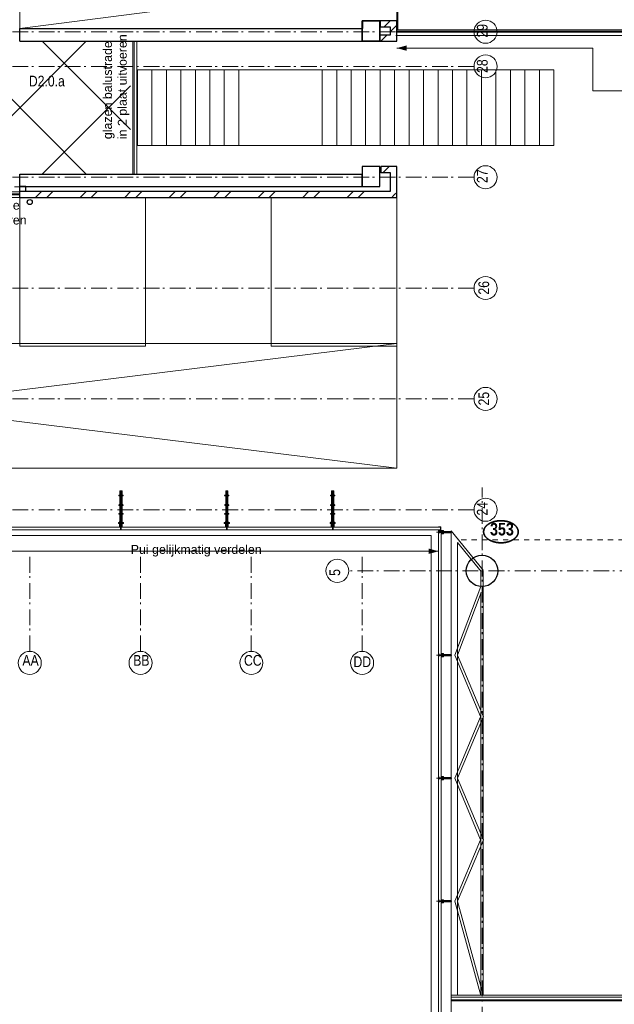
# Model space of a CAD drawing. Header units: millimetres. Extents: x -75976 to 232306, y 42824 to 140527.
# Tile 137 of 199: x 192992 to 202439, y 73537 to 89171. Entities that reach past the tile are written whole.
import ezdxf
from ezdxf.enums import TextEntityAlignment as Align

# ---------------------------------------------------------------- set-up
doc = ezdxf.new("R2010")
doc.units = ezdxf.units.MM
doc.header["$LTSCALE"] = 400
for name, pattern in [('STYLE_01', [0.416641, 0.208282, -0.208359]), ('STYLE_06', [1.041641, 0.625, -0.208282, 0.069427, -0.138931]), ('STYLE_15', [0.240945, 0.11811, -0.059055, 0.004724, -0.059055]), ('STYLE_16', [0.177165, 0.11811, -0.059055]), ('STYLE_21', [0.138889, 0.069444, -0.069444])]:
    doc.linetypes.add(name, pattern=pattern)
for name, color, linetype, lineweight in [('Buitenkozijnen', 140, 'Continuous', 15), ('Detailaanduiding', 5, 'Continuous', 70), ('mat-baksteen', 5, 'Continuous', 25), ('mat-beton (ihwg)', 5, 'Continuous', 25), ('mat-glas-hor', 140, 'Continuous', 15), ('mat-glas-vert', 140, 'Continuous', 15), ('mat-staal_zink', 140, 'Continuous', 15), ('None', 7, 'Continuous', 9), ('Ruimtenummers', 5, 'Continuous', 25), ('Sloopwerk', 5, 'Continuous', 25), ('Tekst', 140, 'Continuous', 15)]:
    doc.layers.add(name, color=color, linetype=linetype, lineweight=lineweight)
doc.layers.add('inlay', color=6, linetype='Continuous')
doc.styles.add('Arial', font='arial.ttf', dxfattribs={"height": 176.388889})
doc.styles.add('Arial Narrow', font='ARIALN.TTF', dxfattribs={"height": 222.25})
doc.styles.add('Arial Narrow (bold)', font='ARIALNB.TTF', dxfattribs={"height": 172.861111})
doc.styles.get("Standard").update_dxf_attribs({"font": 'arial.ttf'})

# ---------------------------------------------------------------- blocks, each defined once
blk = doc.blocks.new('*U337')
at = {"layer": 'None', "color": 43, "linetype": 'Continuous', "lineweight": 9}
for p, q in [((30156, -5073), (30662, -5697)), ((30156, -5073), (30156, -12446)), ((30256, -5260), (30631, -5723)), ((30256, -5260), (30256, -12446)), ((30626, -5710), (30626, -5956)), ((30666, -5710), (30666, -12446)), ((30626, -5957), (30213, -7048)), ((30632, -6054), (30256, -7048)), ((30626, -6053), (30626, -12446)), ((30213, -7049), (30624, -8025)), ((30256, -7048), (30668, -8026)), ((30624, -8026), (30213, -9002)), ((30668, -8025), (30256, -9003)), ((30213, -9003), (30624, -9979)), ((30256, -9002), (30668, -9979)), ((30624, -9979), (30214, -10953)), ((30668, -9979), (30256, -10957)), ((30214, -10954), (30627, -12451)), ((30256, -10956), (30665, -12441))]:
    blk.add_line(p, q, dxfattribs=at)
blk = doc.blocks.new('*U565')
at = {"layer": 'None', "color": 8, "linetype": 'Continuous', "lineweight": 5}
for points in [[(23301, 220), (25298, 220), (25298, -2140), (23301, -2140)], [(27294, 220), (29291, 220), (29291, -2140), (27294, -2140)], [(29291, -2100), (21404, -2100), (21404, -4080), (29291, -4080)]]:
    blk.add_lwpolyline(points, close=True, dxfattribs=at)
at = {"layer": 'None', "color": 8, "linetype": 'Continuous', "lineweight": 5, "flags": 128}
blk.add_lwpolyline([(29291, -2100), (21404, -3076), (21404, -3104), (29291, -4080)], dxfattribs=at)
blk = doc.blocks.new('*U566')
at = {"layer": 'None', "color": 8, "linetype": 'Continuous', "lineweight": 5}
for points in [[(25172, 2245), (25402, 2245), (25402, 1045), (25172, 1045)], [(25402, 2245), (25632, 2245), (25632, 1045), (25402, 1045)], [(25632, 2245), (25862, 2245), (25862, 1045), (25632, 1045)], [(25862, 2245), (26092, 2245), (26092, 1045), (25862, 1045)], [(26092, 2245), (26322, 2245), (26322, 1045), (26092, 1045)], [(26322, 2245), (26552, 2245), (26552, 1045), (26322, 1045)], [(26552, 2245), (26782, 2245), (26782, 1045), (26552, 1045)], [(26782, 2245), (28107, 2245), (28107, 1045), (26782, 1045)], [(28107, 2245), (28337, 2245), (28337, 1045), (28107, 1045)], [(28337, 2245), (28567, 2245), (28567, 1045), (28337, 1045)], [(28567, 2245), (28797, 2245), (28797, 1045), (28567, 1045)], [(28797, 2245), (29027, 2245), (29027, 1045), (28797, 1045)], [(29027, 2245), (29257, 2245), (29257, 1045), (29027, 1045)], [(29257, 2245), (29487, 2245), (29487, 1045), (29257, 1045)], [(29487, 2245), (29717, 2245), (29717, 1045), (29487, 1045)], [(29717, 2245), (29947, 2245), (29947, 1045), (29717, 1045)], [(29947, 2245), (30177, 2245), (30177, 1045), (29947, 1045)], [(30177, 2245), (30407, 2245), (30407, 1045), (30177, 1045)], [(30407, 2245), (30637, 2245), (30637, 1045), (30407, 1045)], [(30637, 2245), (30867, 2245), (30867, 1045), (30637, 1045)], [(30867, 2245), (31097, 2245), (31097, 1045), (30867, 1045)], [(31097, 2245), (31327, 2245), (31327, 1045), (31097, 1045)], [(31327, 2245), (31557, 2245), (31557, 1045), (31327, 1045)], [(31557, 2245), (31787, 2245), (31787, 1045), (31557, 1045)]]:
    blk.add_lwpolyline(points, close=True, dxfattribs=at)
blk = doc.blocks.new('Kolom O 500')
at = {"layer": 'mat-beton (ihwg)', "lineweight": 25}
blk.add_circle((0, 0), 250, dxfattribs=at)
blk = doc.blocks.new('*X1053')
at = {"layer": 'None', "lineweight": 9}
blk.add_line((29071, 610), (29171, 710), dxfattribs=at)
blk = doc.blocks.new('*X1054')
at = {"layer": 'None', "lineweight": 9}
blk.add_line((29251, 260), (29291, 300), dxfattribs=at)
blk = doc.blocks.new('*X1055')
at = {"layer": 'None', "lineweight": 9}
for p, q in [((23555, 220), (23655, 320)), ((23731, 220), (23831, 320)), ((24262, 220), (24362, 320)), ((24438, 220), (24538, 320)), ((24969, 220), (25069, 320)), ((25145, 220), (25245, 320)), ((25676, 220), (25776, 320)), ((25852, 220), (25952, 320)), ((26383, 220), (26483, 320)), ((26559, 220), (26659, 320)), ((27090, 220), (27190, 320)), ((27266, 220), (27366, 320)), ((27797, 220), (27897, 320)), ((27974, 220), (28074, 320)), ((28504, 220), (28604, 320)), ((28681, 220), (28781, 320)), ((29211, 220), (29251, 260))]:
    blk.add_line(p, q, dxfattribs=at)
blk = doc.blocks.new('HWA')
at = {"layer": 'None', "color": 92, "linetype": 'Continuous', "lineweight": 25}
blk.add_circle((0, -74), 40, dxfattribs=at)
blk = doc.blocks.new('*X1058')
at = {"layer": 'None', "lineweight": 9}
blk.add_line((29088, 2925), (29188, 3025), dxfattribs=at)
blk = doc.blocks.new('*X1059')
at = {"layer": 'None', "lineweight": 9}
blk.add_line((29039, 2700), (29139, 2800), dxfattribs=at)
blk = doc.blocks.new('*U394')
at = {"layer": 'None', "color": 8, "lineweight": 5, "flags": 128}
for points in [[(-5, -154), (-5, -154, 0.414214), (-5, -155), (-5, -173), (-5, -173, 0.414214), (-5, -173), (-4, -173), (-4, -173, 0.414214), (-3, -173), (-3, -173, 0.414214), (-4, -172), (-4, -172), (-4, -169), (-4, -169, -0.414214), (-4, -168), (-3, -168), (-3, -168, 0.221695), (-2, -168), (-1, -167), (-1, -167, -0.466308), (1, -167), (2, -168), (2, -168, 0.221695), (3, -168), (4, -168), (4, -168, -0.414214), (5, -169), (5, -172), (4, -172), (4, -172, 0.414214), (4, -173), (4, -173, 0.414214), (4, -173), (5, -173), (5, -173, 0.414214), (6, -173), (6, -155), (6, -155, 0.414214), (5, -154), (5, -154), (5, -155), (5, -155, -0.414214), (4, -155), (4, -155), (4, -155, -0.414214), (3, -155), (3, -151), (3, -151, -0.414214), (4, -150), (4, -150), (4, -150, -0.414214), (5, -150), (5, -151), (5, -151), (5, -151, 0.414214), (6, -150), (6, -138), (6, -138, 0.351868), (5, -137), (5, -137, 0.351868), (5, -137), (4, -139), (4, -139, 0.314902), (4, -139), (4, -140), (4, -140, -0.198912), (5, -140), (5, -140), (5, -140, -0.198912), (4, -140), (4, -141), (4, -141, 0.414214), (4, -141), (4, -141), (4, -141, -0.198912), (5, -141), (5, -142), (5, -142, -0.198912), (4, -142), (4, -142), (4, -142, 0.414214), (4, -142), (4, -143), (4, -143, -0.198912), (5, -143), (5, -143), (5, -143, -0.087489), (5, -143), (4, -144), (4, -149), (4, -149, -0.414214), (4, -149), (-4, -149), (-4, -149, -0.414214), (-4, -149), (-4, -144), (-4, -143), (-4, -143, -0.087489), (-4, -143), (-4, -143), (-4, -143, -0.198912), (-4, -143), (-4, -142), (-4, -142, 0.414214), (-4, -142), (-4, -142), (-4, -142, -0.198912), (-4, -142), (-4, -141), (-4, -141, -0.198912), (-4, -141), (-4, -141), (-4, -141, 0.414214), (-4, -141), (-4, -140), (-4, -140, -0.198912), (-4, -140), (-4, -140), (-4, -140, -0.198912), (-4, -140), (-4, -139), (-4, -139, 0.314902), (-4, -139), (-5, -137), (-5, -137, 0.351868), (-5, -137), (-5, -137, 0.351868), (-5, -138), (-5, -150), (-5, -150, 0.414214), (-5, -151), (-5, -151), (-5, -150), (-5, -150, -0.414214), (-4, -150), (-4, -150), (-4, -150, -0.414214), (-3, -151), (-3, -155), (-3, -155, -0.414214), (-4, -155), (-4, -155), (-4, -155, -0.414214), (-5, -155), (-5, -154)], [(-4, -162, -0.414214), (-4, -161), (-3, -161), (-3, -161, 0.414214), (-2, -161), (-2, -160), (-2, -160, 0.414214), (-3, -160), (-4, -160), (-4, -160, -0.414214), (-4, -160), (-4, -157), (-4, -157, -0.414214), (-4, -156), (4, -156), (4, -156, -0.414214), (5, -157), (5, -160), (5, -160, -0.414214), (4, -160), (3, -160), (3, -160, 0.414214), (3, -160), (3, -161), (3, -161, 0.414214), (3, -161), (4, -161), (4, -161, -0.414214), (5, -162), (5, -167), (5, -167, -0.414214), (4, -167), (3, -167), (3, -167, -0.221695), (3, -167), (2, -166), (2, -166, 0.466308), (-2, -166), (-3, -167), (-3, -167, -0.221695), (-3, -167), (-4, -167), (-4, -167, -0.414214), (-4, -167), (-4, -162)], [(-2, -150, 0.414214), (-2, -150), (-2, -155), (-2, -155, 0.414214), (-2, -155), (2, -155), (2, -155, 0.414214), (2, -155), (2, -150), (2, -150, 0.414214), (2, -150), (-2, -150)]]:
    blk.add_lwpolyline(points, format="xyb", close=True, dxfattribs=at)
blk = doc.blocks.new('*U395')
at = {"layer": 'None', "color": 8, "lineweight": 5, "flags": 128}
for points in [[(-13, -183), (-13, -182), (-14, -181), (-14, -181, 0.36397), (-15, -181), (-15, -181), (-15, -182), (-15, -182, -0.36397), (-16, -182), (-16, -182), (-16, -181), (-16, -181, 0.36397), (-17, -181), (-17, -181), (-17, -182), (-17, -182, -0.36397), (-18, -182), (-18, -182), (-18, -181), (-18, -181, 0.36397), (-18, -181), (-18, -181), (-19, -182), (-19, -182, -0.36397), (-19, -182), (-19, -182), (-20, -181), (-20, -181, 0.36397), (-20, -181), (-20, -181), (-21, -182), (-21, -182, -0.36397), (-21, -182), (-21, -182), (-22, -181), (-22, -181, 0.36397), (-22, -181), (-22, -181), (-22, -181), (-23, -181), (-23, -181), (-23, -181, 0.36397), (-24, -181), (-24, -181), (-24, -181), (-24, -181), (-24, -181, -0.267949), (-25, -181), (-25, -181), (-25, -181), (-25, -181, 0.339454), (-25, -181), (-25, -181, 0.339454), (-25, -181), (-25, -181), (-25, -184), (-25, -184, 0.414214), (-25, -185), (-25, -185), (-24, -185), (-24, -185, 0.414214), (-24, -184), (-24, -184), (-24, -183), (-24, -183, 0.236068), (-24, -182), (-24, -182), (-24, -182, -0.548276), (-24, -182), (-24, -182, -0.548276), (-24, -182), (-24, -182), (-24, -182, 0.250388), (-24, -182), (-24, -182), (-23, -182), (-23, -182, -0.414214), (-22, -183), (-22, -183), (-22, -183), (-22, -183, 0.414214), (-22, -184), (-22, -184), (-22, -184), (-22, -184, 0.131652), (-22, -184), (-22, -184), (-20, -183), (-13, -183)], [(-6, -181), (-6, -181, -0.388879), (-9, -183), (-9, -183), (-20, -183), (-22, -184), (-23, -184), (-23, -183), (-24, -183), (-24, -185), (24, -185), (24, -183), (23, -183), (23, -184), (22, -184), (20, -183), (9, -183), (9, -183, -0.388879), (6, -181), (6, -181), (5, -173), (3, -173), (3, -171), (-2, -171), (-2, -173), (-5, -173), (-6, -181)], [(14, -183), (14, -182), (15, -181), (15, -181, -0.36397), (15, -181), (15, -181), (15, -182), (15, -182, 0.36397), (16, -182), (16, -182), (16, -181), (16, -181, -0.36397), (17, -181), (17, -181), (17, -182), (17, -182, 0.36397), (18, -182), (18, -182), (18, -181), (18, -181, -0.36397), (19, -181), (19, -181), (19, -182), (19, -182, 0.36397), (19, -182), (19, -182), (20, -181), (20, -181, -0.36397), (20, -181), (20, -181), (21, -182), (21, -182, 0.36397), (21, -182), (21, -182), (22, -181), (22, -181, -0.36397), (22, -181), (22, -181), (22, -181), (23, -181), (24, -181), (24, -181, -0.36397), (24, -181), (24, -181), (24, -181), (25, -181), (25, -181, 0.267949), (25, -181), (25, -181), (25, -181), (25, -181, -0.339454), (25, -181), (25, -181, -0.339454), (26, -181), (26, -181), (26, -184), (26, -184, -0.414214), (25, -185), (25, -185), (24, -185), (24, -185, -0.414214), (24, -184), (24, -184), (24, -183), (24, -183, -0.236068), (24, -182), (24, -182), (24, -182, 0.548276), (24, -182), (24, -182, 0.548276), (24, -182), (24, -182), (24, -182, -0.250388), (24, -182), (24, -182), (23, -182), (23, -182, 0.414214), (23, -183), (23, -183), (23, -183), (23, -183, -0.414214), (22, -184), (22, -184), (22, -184), (22, -184, -0.131652), (22, -184), (22, -184), (21, -183), (14, -183)]]:
    blk.add_lwpolyline(points, format="xyb", close=True, dxfattribs=at)
blk = doc.blocks.new('verticale stijl 150x50 UV')
at = {"layer": 'None', "color": 8, "linetype": 'STYLE_15', "lineweight": 5}
blk.add_line((0, -216), (0, 35), dxfattribs=at)
at = {"layer": 'None', "color": 8, "lineweight": 5}
for p, q in [((-26, -143), (-26, -143)), ((-26, -144), (-26, -144)), ((-25, -133), (-25, -133)), ((-25, -134), (-25, -134)), ((-25, -135), (-25, -135)), ((-25, -136), (-25, -136)), ((-25, -137), (-25, -137)), ((-25, -137), (-25, -137)), ((-25, -138), (-25, -138)), ((-25, -139), (-25, -139)), ((-25, -140), (-25, -140)), ((-25, -141), (-25, -141)), ((-25, -142), (-25, -142)), ((-25, -142), (-25, -142)), ((-25, -143), (-25, -143)), ((-25, -145), (-25, -145)), ((-24, -133), (-24, -133)), ((-24, -134), (-24, -134)), ((-24, -135), (-24, -135)), ((-24, -135), (-24, -135)), ((-24, -136), (-24, -136)), ((-24, -137), (-24, -137)), ((-24, -138), (-24, -138)), ((-24, -139), (-24, -139)), ((-24, -139), (-24, -139)), ((-24, -140), (-24, -140)), ((-24, -141), (-24, -141)), ((-24, -142), (-24, -142)), ((-24, -143), (-24, -143)), ((-24, -144), (-24, -144)), ((-23, -133), (-23, -133)), ((-23, -134), (-23, -134)), ((-23, -135), (-23, -135)), ((-23, -136), (-23, -136)), ((-23, -137), (-23, -137)), ((-23, -137), (-23, -137)), ((-23, -138), (-23, -138)), ((-23, -139), (-23, -139)), ((-23, -140), (-23, -140)), ((-23, -141), (-23, -141)), ((-23, -142), (-23, -142)), ((-23, -145), (-23, -145)), ((-22, -127), (-22, -127)), ((-22, -128), (-22, -128)), ((-22, -129), (-22, -129)), ((-22, -129), (-22, -129)), ((-22, -130), (-22, -130)), ((-22, -131), (-22, -131)), ((-22, -132), (-22, -132)), ((-22, -133), (-22, -133)), ((-22, -133), (-22, -133)), ((-22, -133), (-22, -133)), ((-22, -134), (-22, -134)), ((-22, -134), (-22, -134)), ((-22, -135), (-22, -135)), ((-22, -135), (-22, -135)), ((-22, -140), (-22, -140)), ((-22, -140), (-22, -140)), ((-22, -141), (-22, -141)), ((-22, -141), (-22, -141)), ((-22, -142), (-22, -142)), ((-22, -144), (-22, -144)), ((-22, -145), (-22, -145)), ((-21, -126), (-21, -126)), ((-21, -129), (-21, -129)), ((-21, -130), (-21, -130)), ((-21, -131), (-21, -131)), ((-21, -131), (-21, -131)), ((-21, -132), (-21, -132)), ((-21, -133), (-21, -133)), ((-21, -134), (-21, -134)), ((-21, -135), (-21, -135)), ((-21, -135), (-21, -135)), ((-21, -136), (-21, -136)), ((-21, -137), (-21, -137)), ((-21, -138), (-21, -138)), ((-21, -139), (-21, -139)), ((-21, -139), (-21, -139)), ((-21, -140), (-21, -140)), ((-21, -141), (-21, -141)), ((-21, -144), (-21, -144)), ((-20, -126), (-20, -126)), ((-20, -130), (-20, -130)), ((-20, -131), (-20, -131)), ((-20, -132), (-20, -132)), ((-20, -133), (-20, -133)), ((-20, -133), (-20, -133)), ((-20, -134), (-20, -134)), ((-20, -135), (-20, -135)), ((-20, -136), (-20, -136)), ((-20, -137), (-20, -137)), ((-20, -137), (-20, -137)), ((-20, -138), (-20, -138)), ((-20, -139), (-20, -139)), ((-20, -140), (-20, -140)), ((-20, -141), (-20, -141)), ((-20, -142), (-20, -142)), ((-20, -142), (-20, -142)), ((-20, -143), (-20, -143)), ((-20, -144), (-20, -144)), ((-19, -126), (-19, -126)), ((-19, -127), (-19, -127)), ((-19, -129), (-19, -129)), ((-19, -130), (-19, -130)), ((-19, -131), (-19, -131)), ((-19, -131), (-19, -131)), ((-19, -132), (-19, -132)), ((-19, -133), (-19, -133)), ((-19, -134), (-19, -134)), ((-19, -135), (-19, -135)), ((-19, -140), (-19, -140)), ((-19, -141), (-19, -141)), ((-19, -142), (-19, -142)), ((-18, -128), (-18, -128)), ((-18, -129), (-18, -129)), ((-18, -129), (-18, -129)), ((-18, -133), (-18, -133)), ((-18, -134), (-18, -134)), ((-18, -135), (-18, -135)), ((-18, -140), (-18, -140)), ((-18, -141), (-18, -141)), ((-18, -142), (-18, -142)), ((-18, -142), (-18, -142)), ((-17, -133), (-17, -133)), ((-17, -133), (-17, -133)), ((-17, -134), (-17, -134)), ((-17, -134), (-17, -134)), ((-17, -135), (-17, -135)), ((-17, -135), (-17, -135)), ((-17, -135), (-17, -135)), ((-17, -136), (-17, -136)), ((-17, -136), (-17, -136)), ((-17, -137), (-17, -137)), ((-17, -137), (-17, -137)), ((-17, -137), (-17, -137)), ((-17, -138), (-17, -138)), ((-17, -138), (-17, -138)), ((-17, -139), (-17, -139)), ((-17, -139), (-17, -139)), ((-17, -139), (-17, -139)), ((-17, -140), (-17, -140)), ((-17, -140), (-17, -140)), ((-17, -141), (-17, -141)), ((-17, -141), (-17, -141)), ((-17, -142), (-17, -142)), ((-17, -142), (-17, -142)), ((-17, -142), (-17, -142)), ((-17, -143), (-17, -143)), ((-17, -143), (-17, -143)), ((-16, -141), (-16, -141)), ((-16, -142), (-16, -142)), ((-16, -143), (-16, -143)), ((-16, -144), (-16, -144)), ((-15, -142), (-15, -142)), ((-15, -143), (-15, -143)), ((-15, -144), (-15, -144)), ((-15, -145), (-15, -145)), ((-14, -142), (-14, -142)), ((-14, -143), (-14, -143)), ((-14, -144), (-14, -144)), ((-14, -144), (-14, -144)), ((-13, -143), (-13, -143)), ((-13, -144), (-13, -144))]:
    blk.add_line(p, q, dxfattribs=at)
at = {"layer": 'None', "color": 8, "linetype": 'STYLE_16', "lineweight": 5}
for p, q in [((-2, -155), (0, -154)), ((-2, -157), (-2, -155)), ((-1, -157), (-1, -155)), ((-1, -157), (-1, -155)), ((2, -155), (0, -154)), ((1, -157), (1, -155)), ((2, -157), (2, -155)), ((2, -157), (2, -155))]:
    blk.add_line(p, q, dxfattribs=at)
at = {"layer": 'None', "color": 8, "linetype": 'Continuous', "lineweight": 5, "flags": 128}
for points in [[(-10, 15), (10, 15), (10, -105), (25, -105), (25, -117), (-25, -117), (-25, -105), (-10, -105)], [(-8, 13), (-8, -105), (8, -105), (8, 13)], [(8, -107), (-8, -107), (-23, -107), (-23, -115), (23, -115), (23, -107)]]:
    blk.add_lwpolyline(points, close=True, dxfattribs=at)
at = {"layer": 'None', "color": 8, "lineweight": 5, "flags": 128}
for points in [[(-15, -145), (-15, -145, 0.390793), (-13, -144), (-13, -144, 0.390793), (-14, -142), (-14, -142, -0.352623), (-16, -140), (-16, -133), (-16, -133, 0.414214), (-16, -133), (-18, -133), (-18, -133), (-18, -133, -0.520293), (-18, -133), (-18, -130), (-18, -130), (-18, -128), (-18, -128, -0.577863), (-18, -128), (-18, -128), (-18, -128, 0.366605), (-18, -127), (-18, -127, 0.366605), (-18, -127), (-18, -127, -0.130834), (-19, -126), (-19, -126, 0.439074), (-21, -126), (-21, -126, -0.133252), (-22, -127), (-22, -127, 0.366605), (-22, -127), (-22, -127, 0.366605), (-22, -128), (-22, -128), (-22, -128, -0.577455), (-22, -128), (-22, -130), (-22, -130), (-22, -133), (-22, -133, -0.52048), (-22, -133), (-22, -133), (-25, -133), (-25, -133, 0.414214), (-25, -133), (-25, -141), (-25, -141, -0.255976), (-26, -143), (-26, -143, 0.749676), (-25, -145), (-21, -145), (-21, -145, 0.414214), (-19, -143), (-19, -143, -0.402808), (-19, -142), (-19, -142, -0.402808), (-18, -143), (-18, -143, 0.233259), (-18, -143), (-15, -144), (-15, -144, -0.419014), (-15, -144), (-15, -144, -0.419014), (-15, -144), (-16, -144), (-16, -144, 0.414214), (-16, -144), (-16, -144, 0.414214), (-16, -145)], [(-23, -142), (-23, -142, 0.418874), (-24, -142), (-24, -142, -0.396568), (-25, -143), (-25, -143, 0.437017), (-26, -144), (-26, -144, 0.437017), (-25, -144), (-22, -144), (-22, -144, 0.263556), (-20, -143), (-20, -143, 0.552342), (-21, -142)], [(25, -133), (25, -117), (23, -117), (-23, -117), (-25, -117), (-25, -133), (-22, -133), (-22, -128), (-23, -128), (-23, -127), (-22, -127), (-22, -125), (-22, -124), (-22, -120), (-22, -120, -0.414214), (-20, -119), (-20, -119), (-20, -119, -0.414214), (-18, -120), (-18, -124), (-18, -125), (-18, -127), (-18, -127), (-18, -128), (-18, -128), (-18, -133), (-16, -133), (-16, -120), (-16, -120, -0.414214), (-15, -119), (-15, -119), (-7, -119), (-7, -119, -0.414214), (-5, -120), (-5, -137), (-4, -137), (-4, -140), (-4, -140), (-4, -140), (-4, -141), (-4, -141), (-4, -142), (-4, -142), (-4, -143), (-4, -144), (-4, -149), (-2, -149), (-2, -138), (-2, -138, -0.414214), (0, -136), (0, -136), (0, -136, -0.414214), (2, -138), (2, -149), (4, -149), (4, -144), (4, -143), (4, -142), (4, -142), (4, -141), (4, -141), (4, -140), (4, -140), (4, -140), (4, -137), (5, -137), (5, -120), (5, -120, -0.414214), (7, -119), (7, -119), (15, -119), (15, -119, -0.414214), (16, -120), (16, -133), (18, -133), (18, -128), (18, -128), (18, -127), (18, -127), (18, -125), (18, -124), (18, -120), (18, -120, -0.414214), (20, -119), (20, -119), (20, -119, -0.414214), (22, -120), (22, -124), (22, -125), (22, -127), (23, -127), (23, -128), (22, -128), (22, -133)], [(-23, -136), (-23, -136, -0.414214), (-22, -135), (-22, -135, -0.414214), (-21, -136), (-21, -139), (-21, -139, -0.414214), (-22, -140), (-22, -140, -0.414214), (-23, -139)], [(-21, -128, -0.29188), (-21, -127), (-20, -127), (-20, -127, -0.344328), (-20, -127), (-19, -127), (-19, -127, -0.29188), (-19, -128), (-19, -130), (-19, -130, -0.348796), (-20, -130), (-20, -130, -0.348796), (-21, -130), (-21, -128)], [(-19, -140, -0.414214), (-20, -139), (-20, -136), (-20, -136, -0.414214), (-19, -135), (-19, -135, -0.414214), (-18, -136), (-18, -139), (-18, -139, -0.414214), (-19, -140)], [(0, -157), (0, -157, -0.163834), (-4, -156), (-4, -156), (-4, -156, -0.234469), (-5, -155), (-5, -155), (-5, -154), (5, -154), (5, -155), (5, -155, -0.234469), (4, -156), (4, -156), (4, -156, -0.163834), (0, -157), (0, -157)], [(15, -145), (15, -145, -0.390793), (13, -144), (13, -144, -0.390793), (14, -142), (14, -142, 0.352623), (16, -140), (16, -133), (16, -133, -0.414214), (16, -133), (18, -133), (18, -133), (18, -133, 0.520293), (18, -133), (18, -130), (18, -130), (18, -128), (18, -128, 0.577863), (18, -128), (18, -128), (18, -128, -0.366605), (18, -127), (18, -127, -0.366605), (18, -127), (18, -127, 0.130834), (19, -126), (19, -126, -0.439074), (21, -126), (21, -126, 0.133252), (22, -127), (22, -127, -0.366605), (22, -127), (22, -127, -0.366605), (22, -128), (22, -128), (22, -128, 0.577455), (22, -128), (22, -130), (22, -130), (22, -133), (22, -133, 0.52048), (22, -133), (22, -133), (25, -133), (25, -133, -0.414214), (25, -133), (25, -141), (25, -141, 0.255976), (26, -143), (26, -143, -0.749676), (25, -145), (21, -145), (21, -145, -0.414214), (19, -143), (19, -143, 0.402808), (19, -142), (19, -142, 0.402808), (18, -143), (18, -143, -0.233259), (18, -143), (15, -144), (15, -144, 0.419014), (15, -144), (15, -144, 0.419014), (15, -144), (16, -144), (16, -144, -0.414214), (16, -144), (16, -144, -0.414214), (16, -145)], [(19, -140, 0.414214), (20, -139), (20, -136), (20, -136, 0.414214), (19, -135), (19, -135, 0.414214), (18, -136), (18, -139), (18, -139, 0.414214), (19, -140)], [(21, -128, 0.29188), (21, -127), (20, -127), (20, -127, 0.344328), (20, -127), (19, -127), (19, -127, 0.29188), (19, -128), (19, -130), (19, -130, 0.348796), (20, -130), (20, -130, 0.348796), (21, -130), (21, -128)], [(23, -142), (23, -142, -0.418874), (24, -142), (24, -142, 0.396568), (25, -143), (25, -143, -0.437017), (26, -144), (26, -144, -0.437017), (25, -144), (22, -144), (22, -144, -0.263556), (20, -143), (20, -143, -0.552342), (21, -142)], [(23, -136), (23, -136, 0.414214), (22, -135), (22, -135, 0.414214), (21, -136), (21, -139), (21, -139, 0.414214), (22, -140), (22, -140, 0.414214), (23, -139)]]:
    blk.add_lwpolyline(points, format="xyb", close=True, dxfattribs=at)
blk.add_lwpolyline([(4, -119), (4, -134), (-4, -134), (-4, -119)], close=True, dxfattribs=at)
at = {"layer": 'None', "color": 8, "linetype": 'STYLE_16', "lineweight": 5}
for centre, radius, start, end in [((-2, -158), 3.38, 79.3357, 100.6643), ((0, -163), 8.16, 82.9585, 97.0415), ((2, -158), 3.38, 79.3357, 100.6643), ((0, -160), 3.5, 73.4149, 106.5851)]:
    blk.add_arc(centre, radius, start, end, dxfattribs=at)
at = {"layer": 'None', "color": 7}
for name in ['*U394', '*U395']:
    blk.add_blockref(name, (0, 0), dxfattribs=at)
blk = doc.blocks.new('*U1178')
at = {"layer": 'mat-glas-hor', "color": 8, "lineweight": 5}
for p, q in [((29991, -5065), (29961, -5084)), ((29961, -5065), (29991, -5084))]:
    blk.add_line(p, q, dxfattribs=at)
at = {"layer": 'None', "color": 8, "lineweight": 5}
blk.add_lwpolyline([(29991, -5084), (29961, -5084), (29961, -5065), (29991, -5065)], close=True, dxfattribs=at)
blk = doc.blocks.new('*U1179')
at = {"layer": 'mat-staal_zink', "color": 8, "lineweight": 5}
for points in [[(29991, -5013), (29954, -5013), (29954, -5010), (29994, -5010), (29994, -5084), (29991, -5084)], [(29961, -5065), (29986, -5065), (29986, -5062), (29958, -5062), (29958, -5084), (29961, -5084)]]:
    blk.add_lwpolyline(points, close=True, dxfattribs=at)
at = {"layer": 'None', "color": 8, "linetype": 'Continuous', "lineweight": 5}
blk.add_lwpolyline([(29954, -5018), (29954, -5013), (29991, -5013), (29991, -5062), (29958, -5062), (29958, -5058), (29986, -5058), (29986, -5018)], close=True, dxfattribs=at)
at = {"layer": 'None', "color": 7}
blk.add_blockref('*U1178', (0, 0), dxfattribs=at)
blk = doc.blocks.new('Detail')
at = {"layer": 'Detailaanduiding', "color": 1, "linetype": 'Continuous', "lineweight": 35}
blk.add_open_spline([(-134, 154), (-70, 177), (77, 177), (141, 154), (205, 130), (242, 90), (278, 49), (278, 2), (278, -45), (242, -85), (205, -126), (141, -149), (77, -173), (-70, -173), (-134, -149), (-198, -126), (-235, -85), (-272, -45), (-272, 2), (-272, 49), (-235, 90), (-198, 130), (-134, 154)], degree=2, knots=[0, 0, 0, 0.097932, 0.195864, 0.195864, 0.280023, 0.280023, 0.347931, 0.347931, 0.415846, 0.415846, 0.5, 0.5, 0.597932, 0.695864, 0.695864, 0.780023, 0.780023, 0.847931, 0.847931, 0.915846, 0.915846, 1, 1, 1], dxfattribs=at)
at = {"layer": 'Detailaanduiding', "style": 'Arial Narrow (bold)'}
blk.add_attdef('Detail', text='', height=198, dxfattribs=at).set_placement((-170, 142), align=Align.TOP_LEFT)
at = {"layer": 'None', "color": 0, "flags": 1}
blk.add_attdef('Fragment', (-272, -528), '', height=198, dxfattribs=at)
blk = doc.blocks.new('*X1230')
at = {"layer": 'None', "lineweight": 9}
blk.add_line((29191, 2852), (29291, 2952), dxfattribs=at)
blk = doc.blocks.new('*U1231')
at = {"layer": 'None', "color": 8, "linetype": 'STYLE_01', "lineweight": 5}
blk.add_line((23301, 390), (21471, 390), dxfattribs=at)
at = {"layer": 'None', "color": 43, "linetype": 'Continuous', "lineweight": 9}
for p, q in [((23301, 308), (21471, 308)), ((23301, 220), (21471, 220))]:
    blk.add_line(p, q, dxfattribs=at)
at = {"layer": 'None', "color": 140, "linetype": 'Continuous', "lineweight": 15}
for p, q in [((21485, 278), (23285, 278)), ((21485, 262), (21485, 278)), ((21485, 262), (23285, 262)), ((23285, 262), (23285, 278))]:
    blk.add_line(p, q, dxfattribs=at)
blk = doc.blocks.new('ba-bout glaszwaard')
at = {"layer": 'None', "color": 8, "lineweight": 5}
for p, q in [((-11.5, 5), (-9.5, 5)), ((47.5, 5), (45.5, 5)), ((-11.5, -5), (-9.5, -5)), ((47.5, -5), (45.5, -5))]:
    blk.add_line(p, q, dxfattribs=at)
at = {"layer": 'None', "color": 8, "linetype": 'Continuous', "lineweight": 5}
for p, q in [((-2.5, 3), (-8.5, 3)), ((38.5, 3), (44.5, 3)), ((-2.5, -3), (-8.5, -3)), ((38.5, -3), (44.5, -3))]:
    blk.add_line(p, q, dxfattribs=at)
at = {"layer": 'None', "color": 8, "linetype": 'STYLE_21', "lineweight": 5}
blk.add_lwpolyline([(-11.5, 2.5), (47.5, 2.5), (47.5, -2.5), (-11.5, -2.5)], close=True, dxfattribs=at)
at = {"layer": 'None', "color": 8, "linetype": 'Continuous', "lineweight": 5, "flags": 128}
for points in [[(-1.5, 6, 0.4142136), (-2.5, 7), (-8.5, 7, 0.4142136), (-9.5, 6), (-9.5, -6, 0.4142136), (-8.5, -7), (-2.5, -7, 0.4142136), (-1.5, -6)], [(37.5, 6, -0.4142136), (38.5, 7), (44.5, 7, -0.4142136), (45.5, 6), (45.5, -6, -0.4142136), (44.5, -7), (38.5, -7, -0.4142136), (37.5, -6)]]:
    blk.add_lwpolyline(points, format="xyb", close=True, dxfattribs=at)
at = {"layer": 'None', "color": 8, "linetype": 'Continuous', "lineweight": 5}
for points in [[(-1.5, 9), (-0.5, 9), (-0.5, -9), (-1.5, -9)], [(36.5, 9), (37.5, 9), (37.5, -9), (36.5, -9)]]:
    blk.add_lwpolyline(points, close=True, dxfattribs=at)
at = {"layer": 'None', "color": 8, "lineweight": 5}
for centre, start, end in [((-11.5, 0), 90, 270), ((47.5, 0), 270, 90)]:
    blk.add_arc(centre, 5, start, end, dxfattribs=at)
at = {"layer": 'None', "color": 8, "linetype": 'Continuous', "lineweight": 5}
for centre, start, end in [((-8.5, 4), 180, 270), ((-8.5, 2), 90, 180), ((-2.5, 4), 270, 0), ((-2.5, 2), 0, 90), ((38.5, 4), 180, 270), ((38.5, 2), 90, 180), ((44.5, 4), 270, 0), ((44.5, 2), 0, 90), ((-8.5, -2), 180, 270), ((-8.5, -4), 90, 180), ((-2.5, -4), 0, 90), ((38.5, -4), 90, 180), ((44.5, -2), 270, 0), ((44.5, -4), 0, 90)]:
    blk.add_arc(centre, 1, start, end, dxfattribs=at)
blk = doc.blocks.new('*U1306')
at = {"layer": 'None', "color": 8, "lineweight": 5}
for p, q in [((-16, -507), (-14, -507)), ((-16, -517), (-14, -517)), ((52, -507), (50, -507)), ((52, -517), (50, -517))]:
    blk.add_line(p, q, dxfattribs=at)
at = {"layer": 'None', "color": 8, "linetype": 'Continuous', "lineweight": 5}
for p, q in [((-6, -509), (-12, -509)), ((-6, -515), (-12, -515)), ((42, -509), (48, -509)), ((42, -515), (48, -515))]:
    blk.add_line(p, q, dxfattribs=at)
for points in [[(-22, -503), (-4, -503), (-4, -521), (-22, -521)], [(-6, -503), (-4, -503), (-4, -521), (-6, -521)], [(40, -503), (58, -503), (58, -521), (40, -521)], [(40, -503), (42, -503), (42, -521), (40, -521)]]:
    blk.add_lwpolyline(points, close=True, dxfattribs=at)
at = {"layer": 'None', "color": 8, "linetype": 'STYLE_21', "lineweight": 5}
blk.add_lwpolyline([(-16, -510), (52, -510), (52, -515), (-16, -515)], close=True, dxfattribs=at)
at = {"layer": 'None', "color": 8, "linetype": 'Continuous', "lineweight": 5, "flags": 128}
for points in [[(-6, -506, 0.414214), (-6, -505), (-12, -505, 0.414214), (-14, -506), (-14, -518, 0.414214), (-12, -519), (-6, -519, 0.414214), (-6, -518)], [(42, -506, -0.414214), (42, -505), (48, -505, -0.414214), (50, -506), (50, -518, -0.414214), (48, -519), (42, -519, -0.414214), (42, -518)]]:
    blk.add_lwpolyline(points, format="xyb", close=True, dxfattribs=at)
at = {"layer": 'None', "color": 8, "lineweight": 5}
for centre, start, end in [((-16, -512), 90, 270), ((52, -512), 270, 90)]:
    blk.add_arc(centre, 5, start, end, dxfattribs=at)
at = {"layer": 'None', "color": 8, "linetype": 'Continuous', "lineweight": 5}
for centre, start, end in [((-12, -508), 180, 270), ((-12, -510), 90, 180), ((-12, -514), 180, 270), ((-12, -516), 90, 180), ((-6, -508), 270, 0), ((-6, -510), 0, 90), ((-6, -516), 0, 90), ((42, -508), 180, 270), ((42, -510), 90, 180), ((42, -516), 90, 180), ((48, -508), 270, 0), ((48, -510), 0, 90), ((48, -514), 270, 0), ((48, -516), 0, 90)]:
    blk.add_arc(centre, 1, start, end, dxfattribs=at)
blk = doc.blocks.new('*U1307')
at = {"layer": 'mat-glas-vert', "lineweight": 15}
blk.add_lwpolyline([(10, 0), (26, 0), (26, -550), (10, -550)], close=True, dxfattribs=at)
at = {"layer": 'None', "color": 8, "lineweight": 5}
for points in [[(0, 0), (10, 0), (10, -550), (0, -550)], [(26, 0), (36, 0), (36, -550), (26, -550)], [(-4, -577), (13, -577), (13, -580), (-4, -580)], [(18, -619), (13, -620), (13, -580), (18, -581), (23, -580), (23, -620)], [(23, -577), (40, -577), (40, -580), (23, -580)]]:
    blk.add_lwpolyline(points, close=True, dxfattribs=at)
at = {"layer": 'None', "color": 43, "lineweight": 9}
for points in [[(13, -577), (-4, -577), (-4, -490), (-1, -490), (-1, -574), (13, -574)], [(23, -577), (40, -577), (40, -490), (37, -490), (37, -574), (23, -574)]]:
    blk.add_lwpolyline(points, close=True, dxfattribs=at)
at = {"layer": 'None', "color": 140, "lineweight": 15}
blk.add_lwpolyline([(0, -550), (36, -550), (36, -565), (0, -565)], close=True, dxfattribs=at)
at = {"layer": 'None', "color": 8}
for p in [(0, -75), (0, -227), (0, -366)]:
    blk.add_blockref('ba-bout glaszwaard', p, dxfattribs=at)
at = {"layer": 'None', "color": 7}
blk.add_blockref('*U1306', (0, 0), dxfattribs=at)
blk = doc.blocks.new('glazen vin')
at = {"layer": 'None', "color": 7}
blk.add_blockref('*U1307', (0, 0), dxfattribs=at)
blk = doc.blocks.new('*U1338')
at = {"layer": 'None', "color": 43, "linetype": 'Continuous', "lineweight": 9}
blk.add_circle((28347, -5710), 183, dxfattribs=at)
at = {"layer": 'None', "color": 43, "insert": (28223, -5790), "char_height": 169, "width": 160.91, "attachment_point": 1, "rotation": 90, "style": 'Arial Narrow'}
blk.add_mtext('5', dxfattribs=at)

msp = doc.modelspace()

# ---------------------------------------------------------------- linework, layer by layer
at = {"layer": 'Buitenkozijnen', "color": 140, "linetype": 'Continuous', "lineweight": 15}
for p, q in [((191211.85564, 81112.05776), (199666.85564, 81112.05776)), ((191211.85564, 81072.05776), (199666.85564, 81072.05776)), ((199646.85564, 81039.6182), (199646.85564, 58824.52801)), ((199686.85564, 81039.6182), (199686.85564, 58824.52801))]:
    msp.add_line(p, q, dxfattribs=at)
at = {"layer": 'Buitenkozijnen', "color": 43, "linetype": 'Continuous', "lineweight": 9}
for p, q in [((199846.85564, 58824.52801), (199846.85564, 81056.79533)), ((199531.58365, 58824.52801), (199531.58365, 80981.44414))]:
    msp.add_line(p, q, dxfattribs=at)
at = {"layer": 'inlay'}
for p, q in [((190781.85564, 89985.03852), (194046.83532, 86720.05884)), ((191737.23374, 86520.0182), (194046.83532, 88829.61979)), ((193351.08952, 88830.0182), (194753.9421, 87427.16562)), ((193351.48793, 86720.05884), (194753.9421, 88122.51301))]:
    msp.add_line(p, q, dxfattribs=at)
at = {"layer": 'mat-baksteen', "lineweight": 25}
for p, q in [((198716.815, 89155.0182), (198716.815, 89055.0182)), ((198981.85564, 89155.0182), (198716.815, 89155.0182)), ((198981.85564, 88830.0182), (198981.85564, 89155.0182)), ((198881.85564, 89055.0182), (198716.815, 89055.0182)), ((198881.85564, 88930.0182), (198881.85564, 89055.0182)), ((198716.815, 88930.0182), (198881.85564, 88930.0182)), ((198716.815, 88830.0182), (198716.815, 88930.0182)), ((198716.815, 88830.0182), (198981.85564, 88830.0182)), ((198731.85564, 86840.05884), (198731.85564, 86740.05884)), ((198981.85564, 86840.05884), (198731.85564, 86840.05884)), ((198981.85564, 86350.0182), (198981.85564, 86840.05884)), ((198881.85564, 86740.05884), (198731.85564, 86740.05884)), ((198881.85564, 86450.0182), (198881.85564, 86740.05884)), ((193091.85564, 86520.05884), (192991.85564, 86520.05884)), ((192991.85564, 86350.0182), (192991.85564, 86520.05884)), ((193091.85564, 86450.0182), (193091.85564, 86520.05884)), ((192991.85564, 86450.0182), (198881.85564, 86450.0182)), ((192991.85564, 86350.0182), (192991.85564, 86450.0182)), ((192991.85564, 86350.0182), (198981.85564, 86350.0182))]:
    msp.add_line(p, q, dxfattribs=at)
at = {"layer": 'mat-beton (ihwg)', "lineweight": 25}
for p, q in [((192991.85564, 89030.0182), (198431.85564, 89030.0182)), ((192991.85564, 88830.0182), (192991.85564, 89030.0182)), ((198431.85564, 88830.0182), (198431.85564, 89030.0182)), ((192991.85564, 88830.0182), (198431.85564, 88830.0182)), ((192991.85564, 86720.05884), (198431.85564, 86720.05884)), ((192991.85564, 86520.05884), (192991.85564, 86720.05884)), ((198431.85564, 86520.05884), (198431.85564, 86720.05884)), ((192991.85564, 86520.05884), (198431.85564, 86520.05884))]:
    msp.add_line(p, q, dxfattribs=at)
for points in [[(198431.85564, 88830.0182), (198711.85564, 88830.0182), (198711.85564, 89155.0182), (198431.85564, 89155.0182)], [(198431.85564, 89155.0182), (198711.85564, 89155.0182), (198711.85564, 88830.0182), (198431.85564, 88830.0182)], [(198431.85564, 86520.05884), (198711.85564, 86520.05884), (198711.85564, 86840.05884), (198431.85564, 86840.05884)]]:
    msp.add_lwpolyline(points, close=True, dxfattribs=at)
at = {"layer": 'None', "color": 7, "linetype": 'STYLE_06', "lineweight": 9}
for p, q in [((200210.37574, 88980.0182), (190027.85564, 88980.0182)), ((200210.37574, 88430.0182), (190027.85564, 88424.83931)), ((200210.37574, 86670.0182), (190027.85564, 86670.0182)), ((200210.37574, 84910.0182), (190027.85564, 84910.0182)), ((200210.37574, 83150.0182), (190027.85564, 83150.0182)), ((200210.37574, 81390.0182), (190027.85564, 81390.0182)), ((193151.85564, 79140.97805), (193151.85564, 80640.97805)), ((194911.85564, 79140.97805), (194911.85564, 80640.97805)), ((196671.85564, 79140.97805), (196671.85564, 80640.97805)), ((198431.85564, 79140.97805), (198431.85564, 80640.97805))]:
    msp.add_line(p, q, dxfattribs=at)
at = {"layer": 'None', "color": 43, "linetype": 'Continuous', "lineweight": 9}
for p, q in [((214316.85564, 89008.01784), (198986.815, 89008.01784)), ((214316.85564, 88920.0182), (198966.815, 88920.0182)), ((199531.58365, 80981.44414), (191201.85564, 80981.44414)), ((191201.85564, 80730.88431), (199646.85564, 80730.88431)), ((216076.85564, 73680.0182), (199846.85564, 73680.0182)), ((216164.85564, 73592.0182), (199846.85564, 73592.0182))]:
    msp.add_line(p, q, dxfattribs=at)
at = {"layer": 'None', "color": 140, "linetype": 'Continuous', "lineweight": 15}
for p, q in [((198986.815, 88988.0182), (214296.85564, 88988.0182)), ((198986.815, 88972.0182), (198986.815, 88988.0182)), ((198986.815, 88988.0182), (207111.89627, 88988.0182)), ((198986.815, 88972.0182), (214296.85564, 88972.0182)), ((198986.815, 88972.0182), (221121.85564, 88972.0182)), ((194810.72414, 88830.0182), (194810.72414, 86720.05884)), ((194850.72414, 88830.0182), (194850.72414, 86720.05884)), ((199846.85564, 73650.0182), (203288.85599, 73650.0182)), ((199846.85564, 73610.0182), (199846.85564, 73650.0182)), ((199846.85564, 73610.0182), (203288.85599, 73610.0182))]:
    msp.add_line(p, q, dxfattribs=at)
at = {"layer": 'None', "color": 8, "lineweight": 5}
for p, q in [((202097.85564, 88720.0182), (198981.85564, 88720.0182)), ((202097.85564, 88720.0182), (202097.85564, 88041.67894)), ((207121.89627, 88041.67894), (202097.85564, 88041.67894))]:
    msp.add_line(p, q, dxfattribs=at)
at = {"layer": 'None', "color": 43, "linetype": 'STYLE_06', "lineweight": 9}
for p, q in [((200336.85564, 49500.0182), (200336.85564, 81745.65207)), ((231940.79627, 80420.0182), (198220.89564, 80420.0182))]:
    msp.add_line(p, q, dxfattribs=at)
at = {"layer": 'None', "color": 43, "linetype": 'STYLE_01', "lineweight": 9}
msp.add_line((216086.85564, 80910.0182), (199986.85564, 80910.0182), dxfattribs=at)
at = {"layer": 'None', "color": 8, "linetype": 'Continuous', "lineweight": 5}
msp.add_lwpolyline([(199001.85564, 90705.01843), (198986.815, 90705.01843), (198986.815, 90580.0182), (198981.85564, 90580.0182), (198981.85564, 89008.01784), (199001.85564, 89008.01784)], close=True, dxfattribs=at)
at = {"layer": 'None', "color": 43, "linetype": 'Continuous', "lineweight": 9}
msp.add_lwpolyline([(192991.85564, 90580.0182), (192991.85564, 89030.0182), (198445.54963, 89030.0182), (198445.54963, 89155.0182), (198981.85564, 89155.0182), (198981.85564, 90580.0182)], close=True, dxfattribs=at)
msp.add_lwpolyline([(192991.85564, 90580.0182), (198981.85564, 89805.0182), (192991.85564, 89030.0182)], dxfattribs=at)
at = {"layer": 'None', "color": 43, "linetype": 'Continuous', "lineweight": 9, "flags": 128}
msp.add_lwpolyline([(194497.85564, 86720.05884), (194790.72414, 86720.0182), (194790.72414, 88830.0182)], dxfattribs=at)
at = {"layer": 'None', "color": 43, "linetype": 'Continuous', "lineweight": 9}
for centre in [(200392.98216, 88980.0182), (200392.98216, 88430.0182), (200392.98216, 86670.0182), (200392.98216, 84910.0182), (200392.98216, 83150.0182), (200392.98216, 81390.0182), (193151.85564, 78958.37163), (194911.85564, 78958.37163), (196671.85564, 78958.37163), (198431.85564, 78958.37163)]:
    msp.add_circle(centre, 182.60642, dxfattribs=at)
at = {"layer": 'None', "color": 8, "lineweight": 5}
msp.add_solid([(198981.85564, 88720.0182), (199140.60564, 88762.55514), (199140.60564, 88677.48127)], dxfattribs=at)
at = {"layer": 'None', "color": 43, "lineweight": 9}
msp.add_solid([(199646.85564, 80730.88431), (199488.10564, 80688.34737), (199488.10564, 80773.42124)], dxfattribs=at)

# ---------------------------------------------------------------- block references
at = {"layer": 'Buitenkozijnen', "color": 7, "xscale": -1, "rotation": 270.0000000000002}
for p in [(199831.47964, 81035.00608), (199831.47964, 79081.25608), (199831.47964, 77127.50608), (199831.47964, 75173.75608)]:
    msp.add_blockref('verticale stijl 150x50 UV', p, dxfattribs=at)
at = {"layer": 'Buitenkozijnen', "color": 43}
msp.add_blockref('Kolom O 500', (200336.85564, 80420.0182), dxfattribs=at)
at = {"layer": 'Detailaanduiding', "color": 7}
msp.add_blockref('Detail', (200634.13986, 81038.31399), dxfattribs=at).add_auto_attribs({'Detail': '353'})
at = {"layer": 'mat-baksteen'}
for name in ['*X1058', '*X1230', '*X1059', '*X1053', '*X1055', '*X1054']:
    msp.add_blockref(name, (169690.79627, 86130.0182), dxfattribs=at)
at = {"layer": 'None', "color": 7}
for name, p in [('*U566', (169690.79627, 86130.0182)), ('*U1231', (169690.79627, 86130.0182)), ('*U565', (169690.79627, 86130.0182)), ('glazen vin', (194582.65564, 81692.05776)), ('glazen vin', (196264.65564, 81692.05776)), ('glazen vin', (197946.65564, 81692.05776)), ('*U1179', (169690.79627, 86130.0182)), ('*U337', (169690.79627, 86130.0182)), ('*U1338', (169690.79627, 86130.0182))]:
    msp.add_blockref(name, p, dxfattribs=at)
at = {"layer": 'Sloopwerk', "color": 7}
msp.add_blockref('HWA', (193151.85564, 86350.0182), dxfattribs=at)

# ---------------------------------------------------------------- texts
at = {"layer": 'None', "color": 8, "char_height": 169.333333, "attachment_point": 1, "rotation": 90, "style": 'Arial Narrow'}
for s, insert in [('29', (200255.97308, 88887.78928)), ('28', (200255.97308, 88326.01589)), ('27', (200255.97308, 86577.78928)), ('26', (200280.22457, 84806.01589)), ('25', (200280.22457, 83046.01589)), ('24', (200255.97308, 81297.78928))]:
    msp.add_mtext(s, dxfattribs=dict(at, insert=insert))
at = {"layer": 'None', "color": 8, "char_height": 169.333333, "attachment_point": 1, "style": 'Arial Narrow'}
for s, insert in [('AA', (193035.43897, 79083.25497)), ('BB', (194795.43897, 79083.25497)), ('CC', (196555.43897, 79083.25497)), ('DD', (198294.54926, 79061.12922))]:
    msp.add_mtext(s, dxfattribs=dict(at, insert=insert))
at = {"layer": 'Ruimtenummers', "insert": (193137.88516, 88281.41265), "char_height": 169.333333, "attachment_point": 1, "style": 'Arial Narrow'}
msp.add_mtext('D2.0.a', dxfattribs=at)
at = {"layer": 'Tekst', "color": 43, "insert": (194315.92676, 87274.32744), "char_height": 141.1111111, "attachment_point": 1, "rotation": 90, "style": 'Arial'}
msp.add_mtext('glazen balustrade\\Pin 2 plaat uitvoeren', dxfattribs=at)
at = {"layer": 'Tekst', "color": 43, "char_height": 141.1111111, "attachment_point": 1, "style": 'Arial'}
for s, insert in [('glazen balustrade\\Pin 1 plaat uitvoeren', (191436.69708, 86295.95841)), ('Pui gelijkmatig verdelen', (194755.61953, 80830.54403))]:
    msp.add_mtext(s, dxfattribs=dict(at, insert=insert))

doc.saveas('drawing.dxf')
